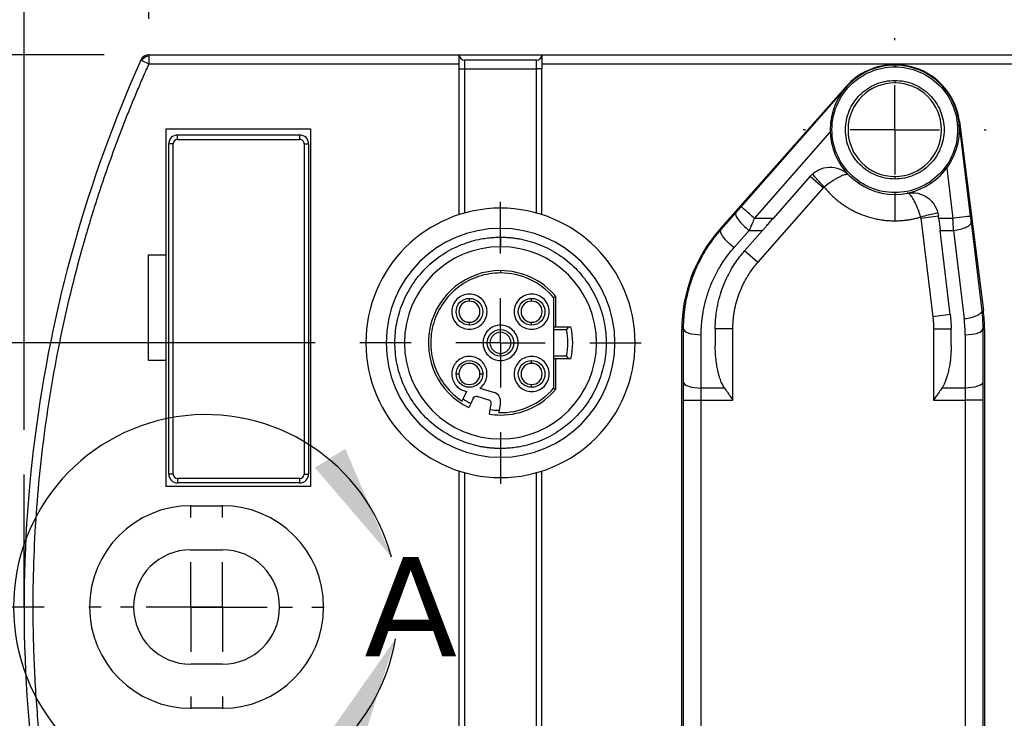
# Model space of a CAD drawing. Header units: millimetres. Extents: x 13 to 546, y 13 to 419.
# Tile 4 of 35: x 154 to 210, y 189 to 229. Entities that reach past the tile are written whole.
import ezdxf

# ---------------------------------------------------------------- set-up
doc = ezdxf.new("R2010")
doc.units = ezdxf.units.MM
doc.header["$LTSCALE"] = 2
doc.linetypes.add('SLD-Center', pattern=[19.05, 15.24, -1.27, 1.27, -1.27])
doc.linetypes.add('SLD-Solid', pattern=[0])
doc.layers.add('CENTER', color=40, linetype='SLD-Center')
doc.layers.add('DIMENSIONS', color=140, linetype='SLD-Solid', lineweight=25)
doc.layers.add('TEXT', color=140, linetype='SLD-Solid', lineweight=25)
doc.styles.add('SLDTEXTSTYLE0', font='VERDANA.TTF')
doc.dimstyles.new('SLDDIMSTYLE1', dxfattribs={"dimtxt": 4.316016, "dimasz": 6.604, "dimexe": 0, "dimexo": 0.0625, "dimgap": 1.079004, "dimtad": 0, "dimtih": 1, "dimtoh": 1, "dimrnd": 1e-09, "dimzin": 12, "dimdsep": 46, "dimtxsty": 'SLDTEXTSTYLE0', "dimsah": 1, "dimcen": 0.09, "dimadec": 0, "dimazin": 3, "dimtfac": 1, "dimtofl": 0, "dimtmove": 0, "dimatfit": 3, "dimfxl": 0, "dimfrac": 2, "dimtolj": 1, "dimtzin": 12, "dimarcsym": 0})
doc.dimstyles.new('SLDDIMSTYLE2', dxfattribs={"dimtxt": 4.316016, "dimasz": 6.604, "dimexe": 0, "dimexo": 0.0625, "dimgap": 1.079004, "dimtad": 0, "dimtih": 1, "dimtoh": 1, "dimrnd": 1e-09, "dimzin": 12, "dimdsep": 46, "dimtxsty": 'SLDTEXTSTYLE0', "dimsah": 1, "dimcen": 0.09, "dimadec": 0, "dimazin": 3, "dimtfac": 1, "dimtmove": 0, "dimatfit": 0, "dimfxl": 0, "dimfrac": 2, "dimtolj": 1, "dimtzin": 12, "dimarcsym": 0})

# ---------------------------------------------------------------- blocks, each defined once
blk = doc.blocks.new('_D_2')
at = {"layer": 'DIMENSIONS'}
for p, q in [((154.038, 205.347), (154.038, 268.161)), ((379.438, 205.347), (379.438, 268.161)), ((154.038, 261.811), (251.253, 261.811)), ((257.101, 261.811), (255.652, 261.811)), ((255.652, 261.811), (255.652, 254.952)), ((269.927, 261.811), (271.376, 261.811)), ((271.376, 261.811), (271.376, 254.952)), ((379.438, 261.811), (275.775, 261.811)), ((255.652, 254.952), (257.101, 254.952)), ((271.376, 254.952), (269.927, 254.952))]:
    blk.add_line(p, q, dxfattribs=at)
for points in [[(154.038, 261.811), (160.642, 260.795), (160.642, 262.827)], [(379.438, 261.811), (372.834, 262.827), (372.834, 260.795)]]:
    blk.add_solid(points, dxfattribs=at)
at = {"layer": 'DIMENSIONS', "char_height": 4.2333, "attachment_point": 1, "style": 'SLDTEXTSTYLE0'}
for s, insert in [('225.4', (255.306, 268.154)), ('8.87', (257.101, 260.328))]:
    blk.add_mtext(s, dxfattribs=dict(at, insert=insert))
blk = doc.blocks.new('_D_3')
at = {"layer": 'DIMENSIONS'}
for p, q in [((155.178, 195.288), (127.688, 195.288)), ((134.038, 195.288), (134.038, 188.95)), ((127.626, 181.125), (126.176, 181.125)), ((126.176, 181.125), (126.176, 174.265)), ((140.451, 181.125), (141.901, 181.125)), ((141.901, 181.125), (141.901, 174.265)), ((126.176, 174.265), (127.626, 174.265)), ((141.901, 174.265), (140.451, 174.265)), ((134.038, 163.938), (134.038, 173.299)), ((158.589, 163.938), (127.688, 163.938))]:
    blk.add_line(p, q, dxfattribs=at)
for points in [[(134.038, 195.288), (133.022, 188.684), (135.054, 188.684)], [(134.038, 163.938), (135.054, 170.542), (133.022, 170.542)]]:
    blk.add_solid(points, dxfattribs=at)
at = {"layer": 'DIMENSIONS', "char_height": 4.2333, "attachment_point": 1, "style": 'SLDTEXTSTYLE0'}
for s, insert in [('31.4', (127.626, 187.468)), ('1.23', (127.626, 179.642))]:
    blk.add_mtext(s, dxfattribs=dict(at, insert=insert))
blk = doc.blocks.new('_D_4')
at = {"layer": 'DIMENSIONS'}
for p, q in [((158.589, 226.638), (103.688, 226.638)), ((110.038, 226.638), (110.038, 203.443)), ((103.626, 195.617), (102.176, 195.617)), ((102.176, 195.617), (102.176, 188.757)), ((116.451, 195.617), (117.901, 195.617)), ((117.901, 195.617), (117.901, 188.757)), ((102.176, 188.757), (103.626, 188.757)), ((117.901, 188.757), (116.451, 188.757)), ((110.038, 163.938), (110.038, 187.791)), ((158.589, 163.938), (103.688, 163.938))]:
    blk.add_line(p, q, dxfattribs=at)
for points in [[(110.038, 226.638), (109.022, 220.034), (111.054, 220.034)], [(110.038, 163.938), (111.054, 170.542), (109.022, 170.542)]]:
    blk.add_solid(points, dxfattribs=at)
at = {"layer": 'DIMENSIONS', "char_height": 4.2333, "attachment_point": 1, "style": 'SLDTEXTSTYLE0'}
for s, insert in [('62.7', (103.626, 201.96)), ('2.47', (103.626, 194.134))]:
    blk.add_mtext(s, dxfattribs=dict(at, insert=insert))
blk = doc.blocks.new('_D_5')
at = {"layer": 'DIMENSIONS'}
for p, q in [((104.412, 248.394), (102.962, 248.394)), ((102.962, 248.394), (102.962, 241.534)), ((117.237, 248.394), (118.686, 248.394)), ((118.686, 248.394), (118.686, 241.534)), ((123.035, 244.357), (134.038, 244.357)), ((134.038, 244.357), (134.038, 226.638)), ((102.962, 241.534), (104.412, 241.534)), ((118.686, 241.534), (117.237, 241.534)), ((158.589, 226.638), (127.688, 226.638)), ((170.57, 210.288), (127.688, 210.288)), ((134.038, 210.288), (134.038, 197.588))]:
    blk.add_line(p, q, dxfattribs=at)
for points in [[(134.038, 226.638), (135.054, 233.242), (133.022, 233.242)], [(134.038, 210.288), (133.022, 203.684), (135.054, 203.684)]]:
    blk.add_solid(points, dxfattribs=at)
at = {"layer": 'DIMENSIONS', "char_height": 4.2333, "attachment_point": 1, "style": 'SLDTEXTSTYLE0'}
for s, insert in [('16.4', (104.412, 254.737)), ('0.64', (104.412, 246.911)), ('TYP.', (104.619, 239.085))]:
    blk.add_mtext(s, dxfattribs=dict(at, insert=insert))
blk = doc.blocks.new('_D_6')
at = {"layer": 'DIMENSIONS'}
for p, q in [((161.129, 228.678), (161.129, 250.707)), ((372.348, 228.678), (372.348, 250.707)), ((161.129, 244.357), (251.253, 244.357)), ((257.101, 244.357), (255.652, 244.357)), ((255.652, 244.357), (255.652, 237.497)), ((269.927, 244.357), (271.376, 244.357)), ((271.376, 244.357), (271.376, 237.497)), ((372.348, 244.357), (275.775, 244.357)), ((255.652, 237.497), (257.101, 237.497)), ((271.376, 237.497), (269.927, 237.497))]:
    blk.add_line(p, q, dxfattribs=at)
for points in [[(161.129, 244.357), (167.733, 243.341), (167.733, 245.373)], [(372.348, 244.357), (365.744, 245.373), (365.744, 243.341)]]:
    blk.add_solid(points, dxfattribs=at)
at = {"layer": 'DIMENSIONS', "char_height": 4.2333, "attachment_point": 1, "style": 'SLDTEXTSTYLE0'}
for s, insert in [('211.2', (255.306, 250.7)), ('8.32', (257.101, 242.874))]:
    blk.add_mtext(s, dxfattribs=dict(at, insert=insert))
blk = doc.blocks.new('SW_CENTERMARKSYMBOL_1')
at = {"layer": 'CENTER', "color": 0}
for p, q in [((0, 5.08), (0, 5.79)), ((0, 0), (0, 2.54)), ((-5.08, 0), (-5.79, 0)), ((0, 0), (-2.54, 0)), ((0, 0), (0, -2.54)), ((0, 0), (2.54, 0)), ((5.08, 0), (5.79, 0)), ((0, -5.08), (0, -5.79))]:
    blk.add_line(p, q, dxfattribs=at)
blk = doc.blocks.new('SW_CENTERMARKSYMBOL_2')
at = {"layer": 'CENTER', "color": 0}
for p, q in [((0, 5.08), (0, 5.79)), ((0, 0), (0, 2.54)), ((-5.08, 0), (-5.79, 0)), ((0, 0), (-2.54, 0)), ((0, 0), (0, -2.54)), ((0, 0), (2.54, 0)), ((5.08, 0), (5.79, 0)), ((0, -5.08), (0, -5.79))]:
    blk.add_line(p, q, dxfattribs=at)
blk = doc.blocks.new('SW_CENTERMARKSYMBOL_16')
at = {"layer": 'CENTER', "color": 0}
for p, q in [((0, 5.08), (0, 7.998)), ((0, 0), (0, 2.54)), ((-5.08, 0), (-7.998, 0)), ((0, 0), (-2.54, 0)), ((0, 0), (0, -2.54)), ((0, 0), (2.54, 0)), ((5.08, 0), (7.998, 0)), ((0, -5.08), (0, -7.998))]:
    blk.add_line(p, q, dxfattribs=at)
blk = doc.blocks.new('SW_CENTERMARKSYMBOL_17')
at = {"layer": 'CENTER', "color": 0}
for p, q in [((0, 5.08), (0, 5.197)), ((0, 0), (0, 2.54)), ((-5.08, 0), (-5.197, 0)), ((0, 0), (-2.54, 0)), ((0, 0), (0, -2.54)), ((0, 0), (2.54, 0)), ((5.08, 0), (5.197, 0)), ((0, -5.08), (0, -5.197))]:
    blk.add_line(p, q, dxfattribs=at)

msp = doc.modelspace()

# ---------------------------------------------------------------- linework, layer by layer
for p, q in [((161.129, 226.638), (161.129, 226.586)), ((161.129, 226.638), (178.758, 226.638)), ((161.129, 226.586), (161.129, 226.138)), ((178.758, 226.138), (178.758, 226.638)), ((178.758, 226.638), (183.458, 226.638)), ((183.458, 226.638), (224.708, 226.638)), ((183.458, 226.638), (183.458, 226.138)), ((160.673, 226.343), (160.721, 226.321)), ((160.721, 226.321), (161.129, 226.138)), ((161.129, 226.138), (178.758, 226.138)), ((178.758, 225.838), (178.758, 226.138)), ((179.058, 226.338), (179.058, 225.838)), ((183.158, 226.338), (179.058, 226.338)), ((183.158, 225.838), (183.158, 226.338)), ((183.458, 226.138), (183.458, 225.838)), ((183.458, 226.138), (224.708, 226.138)), ((203.508, 226.088), (203.508, 226.058)), ((203.508, 226.058), (203.508, 225.958)), ((178.758, 217.569), (178.758, 225.838)), ((178.758, 225.838), (179.058, 225.838)), ((179.058, 225.838), (179.058, 217.659)), ((179.058, 225.838), (183.158, 225.838)), ((183.158, 217.659), (183.158, 225.838)), ((183.458, 225.838), (183.158, 225.838)), ((183.458, 217.569), (183.458, 225.838)), ((203.508, 225.188), (203.508, 225.045)), ((193.568, 216.737), (200.737, 224.84)), ((194.782, 218.017), (200.737, 224.793)), ((200.76, 224.82), (200.737, 224.84)), ((207.149, 222.85), (207.179, 222.854)), ((207.154, 222.805), (207.798, 217.477)), ((207.179, 222.854), (208.54, 212.12)), ((162.108, 215.288), (162.108, 222.438)), ((162.108, 222.438), (170.308, 222.438)), ((169.708, 222.088), (162.758, 222.088)), ((162.758, 221.838), (162.758, 222.088)), ((169.708, 221.838), (169.708, 222.088)), ((170.308, 222.438), (170.308, 202.138)), ((195.533, 217.357), (199.841, 222.259)), ((162.258, 202.838), (162.258, 221.588)), ((162.508, 221.588), (162.258, 221.588)), ((162.508, 202.838), (162.508, 221.588)), ((162.758, 221.838), (169.708, 221.838)), ((169.958, 221.588), (169.958, 202.838)), ((169.958, 221.588), (170.208, 221.588)), ((170.208, 221.588), (170.208, 202.838)), ((206.461, 220.209), (206.805, 217.357)), ((198.7, 219.749), (196.598, 217.357)), ((198.7, 219.749), (199.452, 219.089)), ((203.508, 219.732), (203.508, 219.588)), ((195.727, 214.851), (199.452, 219.089)), ((203.508, 218.819), (203.508, 218.719)), ((203.508, 218.719), (203.508, 217.219)), ((194.481, 217.675), (193.624, 216.7)), ((196.598, 217.357), (195.533, 217.357)), ((204.99, 217.374), (205.983, 217.494)), ((204.99, 217.374), (205.667, 211.772)), ((206, 217.357), (205.983, 217.494)), ((206.805, 217.357), (206, 217.357)), ((207.84, 217.135), (208.447, 212.108)), ((194.375, 215.698), (195.232, 216.673)), ((195.997, 216.673), (194.976, 215.511)), ((195.232, 216.673), (195.997, 216.673)), ((206.082, 216.673), (206.847, 216.673)), ((206.66, 211.892), (206.082, 216.673)), ((206.847, 216.673), (207.454, 211.646)), ((181.108, 216.288), (181.13, 216.288)), ((181.108, 216.288), (181.108, 215.747)), ((195.727, 214.851), (194.976, 215.511)), ((161.108, 215.288), (162.108, 215.288)), ((161.108, 209.288), (161.108, 215.288)), ((162.108, 209.288), (162.108, 215.288)), ((181.108, 214.388), (181.108, 214.254)), ((179.341, 212.656), (179.341, 212.814)), ((182.876, 212.656), (182.876, 212.814)), ((184.125, 212.864), (184.125, 211.188)), ((184.258, 211.188), (184.258, 212.913)), ((208.447, 212.109), (208.54, 212.12)), ((179.341, 211.299), (179.341, 211.456)), ((182.876, 211.299), (182.876, 211.456)), ((206.66, 211.892), (205.667, 211.772)), ((181.108, 210.888), (181.108, 211.046)), ((184.125, 211.188), (184.124, 211.054)), ((184.124, 211.054), (184.124, 209.522)), ((184.124, 211.054), (184.863, 211.054)), ((184.125, 211.188), (184.971, 211.188)), ((184.971, 211.188), (184.863, 211.054)), ((184.971, 211.188), (185.108, 211.188)), ((191.408, 179.538), (191.408, 211.038)), ((191.508, 211.038), (191.408, 211.038)), ((191.508, 208.062), (191.508, 211.088)), ((193.308, 211.088), (193.308, 210.136)), ((194.308, 211.088), (193.308, 211.088)), ((194.308, 207.036), (194.308, 211.088)), ((205.708, 211.088), (205.708, 207.036)), ((205.708, 211.088), (206.708, 211.088)), ((206.708, 210.136), (206.708, 211.088)), ((208.508, 211.088), (208.508, 208.062)), ((208.608, 211.038), (208.508, 211.038)), ((208.608, 211.038), (208.608, 179.538)), ((192.508, 207.72), (192.508, 210.746)), ((207.508, 210.746), (207.508, 207.72)), ((162.108, 209.288), (161.108, 209.288)), ((162.108, 202.138), (162.108, 209.288)), ((181.108, 209.531), (181.108, 209.688)), ((182.876, 209.121), (182.876, 209.278)), ((184.863, 209.522), (184.124, 209.522)), ((184.124, 209.522), (184.125, 209.388)), ((184.971, 209.388), (184.125, 209.388)), ((184.125, 209.388), (184.125, 207.713)), ((184.258, 207.664), (184.258, 209.388)), ((184.863, 209.522), (184.971, 209.388)), ((185.108, 209.388), (184.971, 209.388)), ((178.585, 208.521), (178.741, 208.521)), ((179.941, 208.521), (180.096, 208.521)), ((179.941, 207.721), (180.761, 207.462)), ((182.876, 207.763), (182.876, 207.921)), ((184.125, 207.713), (184.258, 207.664)), ((193.832, 207.72), (192.508, 207.72)), ((192.508, 207.036), (192.508, 207.72)), ((207.508, 207.72), (206.185, 207.72)), ((207.508, 207.72), (207.508, 207.036)), ((178.979, 207.102), (179.169, 207.508)), ((179.548, 207.138), (179.414, 206.851)), ((180.443, 207.038), (179.789, 207.244)), ((191.508, 207.036), (192.508, 207.036)), ((191.508, 183.641), (191.508, 207.036)), ((192.508, 207.036), (194.308, 207.036)), ((192.508, 183.641), (192.508, 207.036)), ((205.708, 207.036), (207.508, 207.036)), ((208.508, 207.036), (207.508, 207.036)), ((207.508, 207.036), (207.508, 183.641)), ((208.508, 207.036), (208.508, 183.641)), ((179.414, 206.851), (179.301, 206.609)), ((180.479, 206.237), (180.525, 206.501)), ((180.525, 206.501), (180.58, 206.813)), ((181.103, 206.899), (181.025, 206.457)), ((181.108, 204.83), (181.108, 204.288)), ((181.108, 204.288), (181.087, 204.288)), ((162.508, 202.838), (162.258, 202.838)), ((169.708, 202.588), (162.758, 202.588)), ((162.758, 202.588), (162.758, 202.338)), ((169.708, 202.338), (169.708, 202.588)), ((169.958, 202.838), (170.208, 202.838)), ((178.758, 187.569), (178.758, 203.008)), ((179.058, 202.918), (179.058, 187.659)), ((183.158, 187.659), (183.158, 202.918)), ((183.458, 187.569), (183.458, 203.008)), ((170.308, 202.138), (162.108, 202.138)), ((169.708, 202.338), (162.758, 202.338)), ((163.508, 201.038), (165.308, 201.038)), ((163.508, 198.538), (165.308, 198.538)), ((165.308, 192.038), (163.508, 192.038)), ((165.308, 189.538), (163.508, 189.538))]:
    msp.add_line(p, q)
at = {"flags": 128}
for points in [[(191.508, 208.062), (191.528, 207.995), (191.585, 207.931), (191.677, 207.872), (191.801, 207.82), (191.953, 207.777), (192.126, 207.746), (192.313, 207.726), (192.508, 207.72)], [(208.508, 208.062), (208.489, 207.995), (208.432, 207.931), (208.34, 207.872), (208.216, 207.82), (208.064, 207.777), (207.891, 207.746), (207.704, 207.726), (207.508, 207.72)]]:
    msp.add_lwpolyline(points, dxfattribs=at)
for centre, radius, start, end in [((161.129, 226.138), 0.5, 90, 155.8825), ((161.204, 226.026), 0.565, 97.6345, 123.1062), ((179.058, 226.638), 0.3, 180, 270), ((183.158, 226.638), 0.3, 270, 0), ((230.038, 195.288), 76, 155.8825, 189.61956), ((161.201, 226.024), 0.565, 122.7763, 148.248), ((203.508, 222.388), 3.669, 90, 180), ((203.508, 222.388), 3.7, 90, 138.4968), ((203.508, 222.388), 3.7, 7.2268, 90), ((203.508, 222.388), 3.669, 0, 90), ((203.508, 222.388), 2.657, 90, 180), ((203.508, 222.388), 2.657, 0, 90), ((162.758, 221.588), 0.5, 90, 180), ((169.708, 221.588), 0.5, 360, 90), ((203.508, 222.388), 3.669, 180, 270), ((203.508, 222.388), 2.657, 180, 270), ((203.508, 222.388), 2.657, 270, 0), ((203.508, 222.388), 3.669, 270, 0), ((181.108, 210.288), 7.65, 90, 270), ((181.108, 210.288), 7.65, 270, 90), ((181.108, 210.288), 6.5, 90, 270), ((181.108, 210.288), 6.5, 270, 90), ((200.008, 211.038), 8.6, 138.4968, 180), ((181.108, 210.288), 5.458, 90, 270), ((181.108, 210.288), 5.458, 270, 90), ((181.108, 210.288), 4.1, 90, 243.8379), ((181.108, 210.288), 4.1, 39.7992, 90), ((179.341, 212.056), 0.6, 90, 270), ((179.341, 212.056), 0.6, 270, 90), ((182.876, 212.056), 0.6, 90, 270), ((182.876, 212.056), 0.6, 270, 90), ((200.008, 211.038), 8.6, 0, 7.2268), ((181.108, 210.288), 4.1, 347.3196, 12.6804), ((181.108, 210.288), 0.6, 90, 270), ((181.108, 210.288), 0.6, 270, 90), ((179.341, 208.521), 0.6, 90, 180), ((179.341, 208.521), 0.6, 0, 90), ((182.876, 208.521), 0.6, 90, 270), ((182.876, 208.521), 0.6, 270, 90), ((179.341, 208.521), 0.6, 180, 270), ((179.341, 208.521), 0.6, 270, 0), ((181.108, 210.288), 4.1, 270, 320.2008), ((181.108, 210.288), 4.1, 261.1621, 270), ((162.758, 202.838), 0.5, 180, 270), ((169.708, 202.838), 0.5, 270, 0), ((163.508, 195.288), 5.75, 90, 270), ((165.308, 195.288), 5.75, 270, 90), ((163.508, 195.288), 3.25, 90, 270), ((165.308, 195.288), 3.25, 270, 90)]:
    msp.add_arc(centre, radius, start, end)
for points, knots in [([(161.129, 226.138), (161.014, 225.879), (160.783, 225.359), (160.448, 224.575), (160.122, 223.788), (159.805, 222.997), (159.497, 222.204), (159.198, 221.407), (158.908, 220.607), (158.627, 219.803), (158.355, 218.996), (158.093, 218.186), (157.839, 217.373), (157.594, 216.556), (156.922, 214.217), (155.977, 210.31), (155.068, 204.782), (154.57, 199.202), (154.507, 194.895), (154.609, 191.888), (154.705, 190.176), (154.84, 188.468), (155.015, 186.764), (155.226, 185.063), (155.399, 183.934), (155.485, 183.368)], [0, 0, 0, 0, 0.0194991, 0.0389848, 0.0584597, 0.0779262, 0.0973867, 0.1168438, 0.1363, 0.1557576, 0.1752193, 0.1946875, 0.2141647, 0.2336533, 0.2531559, 0.3810847, 0.5090381, 0.6369669, 0.7649204, 0.8041427, 0.8433211, 0.8824758, 0.921627, 0.960795, 1, 1, 1, 1]), ([(203.508, 218.819), (203.041, 218.819), (202.574, 218.912), (201.711, 219.27), (201.315, 219.534), (200.654, 220.195), (200.39, 220.591), (200.032, 221.454), (199.939, 221.921), (199.939, 222.856), (200.032, 223.323), (200.39, 224.186), (200.654, 224.582), (201.315, 225.243), (201.711, 225.507), (202.574, 225.865), (203.041, 225.958), (203.508, 225.958)], [0, 0, 0, 0, 0.125, 0.125, 0.25, 0.25, 0.375, 0.375, 0.5, 0.5, 0.625, 0.625, 0.75, 0.75, 0.875, 0.875, 1, 1, 1, 1]), ([(203.508, 225.958), (203.976, 225.958), (204.443, 225.865), (205.306, 225.507), (205.702, 225.243), (206.363, 224.582), (206.627, 224.186), (206.985, 223.323), (207.078, 222.856), (207.078, 221.921), (206.985, 221.454), (206.627, 220.591), (206.363, 220.195), (205.702, 219.534), (205.306, 219.27), (204.443, 218.912), (203.976, 218.819), (203.508, 218.819)], [0, 0, 0, 0, 0.125, 0.125, 0.25, 0.25, 0.375, 0.375, 0.5, 0.5, 0.625, 0.625, 0.75, 0.75, 0.875, 0.875, 1, 1, 1, 1]), ([(203.508, 219.588), (203.142, 219.588), (202.776, 219.661), (202.098, 219.942), (201.788, 220.149), (201.269, 220.668), (201.062, 220.978), (200.781, 221.656), (200.708, 222.022), (200.708, 222.755), (200.781, 223.121), (201.062, 223.799), (201.269, 224.109), (201.788, 224.628), (202.098, 224.835), (202.776, 225.116), (203.142, 225.188), (203.508, 225.188)], [0, 0, 0, 0, 0.125, 0.125, 0.25, 0.25, 0.375, 0.375, 0.5, 0.5, 0.625, 0.625, 0.75, 0.75, 0.875, 0.875, 1, 1, 1, 1]), ([(203.508, 225.188), (203.875, 225.188), (204.241, 225.116), (204.919, 224.835), (205.229, 224.628), (205.748, 224.109), (205.955, 223.799), (206.236, 223.121), (206.308, 222.755), (206.308, 222.022), (206.236, 221.656), (205.955, 220.978), (205.748, 220.668), (205.229, 220.149), (204.919, 219.942), (204.241, 219.661), (203.875, 219.588), (203.508, 219.588)], [0, 0, 0, 0, 0.125, 0.125, 0.25, 0.25, 0.375, 0.375, 0.5, 0.5, 0.625, 0.625, 0.75, 0.75, 0.875, 0.875, 1, 1, 1, 1]), ([(169.958, 221.588), (169.958, 221.655), (169.932, 221.718), (169.838, 221.812), (169.775, 221.838), (169.708, 221.838)], [0, 0, 0, 0, 0.5, 0.5, 1, 1, 1, 1]), ([(198.7, 219.749), (198.836, 219.904), (199.004, 220.03), (199.375, 220.204), (199.579, 220.253), (199.989, 220.265), (200.196, 220.228), (200.577, 220.075), (200.751, 219.959), (200.895, 219.812)], [0, 0, 0, 0, 0.25, 0.25, 0.5, 0.5, 0.75, 0.75, 1, 1, 1, 1]), ([(199.494, 219.132), (199.344, 219.299), (198.995, 219.69), (198.827, 219.877), (198.827, 219.877)], [0, 0, 0, 0, 0.428571, 1, 1, 1, 1]), ([(200.895, 219.812), (200.895, 219.813), (200.894, 219.813), (200.87, 219.837), (200.796, 219.859), (200.605, 219.818), (200.369, 219.715), (200.132, 219.584), (199.864, 219.418), (199.636, 219.251), (199.494, 219.132)], [0, 0, 0, 0, 0.00042394, 0.00042394, 0.01899264, 0.03756134, 0.05613004, 0.06541439, 0.07469874, 0.09326744, 0.09326744, 0.09326744, 0.09326744]), ([(199.494, 219.132), (199.542, 219.074), (199.639, 218.958), (199.793, 218.792), (199.954, 218.633), (200.122, 218.481), (200.296, 218.336), (200.477, 218.199), (200.663, 218.07), (200.855, 217.95), (201.052, 217.838), (201.359, 217.68), (201.789, 217.501), (202.257, 217.366), (202.638, 217.29), (202.926, 217.249), (203.216, 217.223), (203.411, 217.22), (203.508, 217.219)], [0, 0, 0, 0, 0.049265, 0.098531, 0.147796, 0.197062, 0.246328, 0.295594, 0.344861, 0.394128, 0.443396, 0.492664, 0.61959, 0.746515, 0.80972, 0.872924, 0.936463, 1, 1, 1, 1]), ([(204.208, 218.786), (204.409, 218.825), (204.619, 218.823), (205.02, 218.733), (205.211, 218.647), (205.543, 218.406), (205.684, 218.25), (205.891, 217.896), (205.958, 217.698), (205.983, 217.494)], [0, 0, 0, 0, 0.25, 0.25, 0.5, 0.5, 0.75, 0.75, 1, 1, 1, 1]), ([(204.98, 217.433), (204.93, 217.611), (204.804, 217.967), (204.614, 218.365), (204.45, 218.627), (204.339, 218.745), (204.262, 218.786), (204.227, 218.789), (204.209, 218.787), (204.209, 218.786), (204.208, 218.786)], [-0.09284556, -0.09284556, -0.09284556, -0.09284556, -0.07427644, -0.05570733, -0.03713822, -0.01856911, -0.00928456, 0, 0, 0.00042198, 0.00042198, 0.00042198, 0.00042198]), ([(194.481, 217.675), (194.455, 217.646), (194.455, 217.593), (194.506, 217.454), (194.557, 217.367), (194.701, 217.175), (194.793, 217.07), (195.001, 216.864), (195.117, 216.763), (195.232, 216.673)], [0, 0, 0, 0, 0.25, 0.25, 0.5, 0.5, 0.75, 0.75, 1, 1, 1, 1]), ([(194.481, 217.675), (194.506, 217.703), (194.555, 217.759), (194.629, 217.844), (194.705, 217.93), (194.756, 217.988), (194.782, 218.017)], [0, 0, 0, 0, 0.248083, 0.496693, 0.746963, 1, 1, 1, 1]), ([(195.533, 217.357), (195.336, 217.53), (195.141, 217.702), (194.863, 217.946), (194.782, 218.017), (194.782, 218.017)], [0, 0, 0, 0, 0.5, 0.5, 1, 1, 1, 1]), ([(205.951, 217.671), (205.951, 217.671), (205.773, 217.627), (205.27, 217.504), (204.98, 217.433)], [0, 0, 0, 0, 0.428571, 1, 1, 1, 1]), ([(195.533, 217.357), (195.511, 217.308), (195.47, 217.213), (195.411, 217.078), (195.358, 216.957), (195.311, 216.85), (195.269, 216.757), (195.244, 216.7), (195.232, 216.673)], [0, 0, 0, 0, 0.213168, 0.407736, 0.583703, 0.741068, 0.879833, 1, 1, 1, 1]), ([(195.997, 216.673), (196.033, 216.715), (196.115, 216.807), (196.252, 216.963), (196.416, 217.15), (196.534, 217.285), (196.598, 217.357)], [0, 0, 0, 0, 0.185851, 0.414463, 0.685846, 1, 1, 1, 1]), ([(203.508, 217.219), (203.58, 217.22), (203.722, 217.221), (203.935, 217.235), (204.147, 217.257), (204.357, 217.287), (204.566, 217.327), (204.774, 217.374), (204.911, 217.413), (204.98, 217.433)], [0, 0, 0, 0, 0.1434327, 0.2862668, 0.4287453, 0.571113, 0.7136152, 0.8564966, 1, 1, 1, 1]), ([(207.798, 217.477), (207.798, 217.477), (207.691, 217.464), (207.324, 217.42), (207.065, 217.389), (206.805, 217.357)], [0, 0, 0, 0, 0.5, 0.5, 1, 1, 1, 1]), ([(206.847, 216.673), (206.98, 216.687), (207.114, 216.711), (207.359, 216.773), (207.471, 216.812), (207.656, 216.898), (207.729, 216.945), (207.823, 217.041), (207.845, 217.09), (207.84, 217.135)], [0, 0, 0, 0, 0.25, 0.25, 0.5, 0.5, 0.75, 0.75, 1, 1, 1, 1]), ([(207.798, 217.477), (207.802, 217.448), (207.809, 217.39), (207.819, 217.303), (207.829, 217.218), (207.836, 217.163), (207.84, 217.135)], [0, 0, 0, 0, 0.25103, 0.500107, 0.749131, 1, 1, 1, 1]), ([(191.508, 211.088), (191.509, 211.181), (191.511, 211.361), (191.524, 211.619), (191.542, 211.856), (191.565, 212.072), (191.59, 212.266), (191.616, 212.44), (191.681, 212.816), (191.808, 213.369), (192.026, 214.034), (192.259, 214.595), (192.496, 215.076), (192.753, 215.527), (193.029, 215.947), (193.316, 216.338), (193.523, 216.581), (193.624, 216.7)], [0, 0, 0, 0, 0.045859, 0.088322, 0.127389, 0.16306, 0.195335, 0.224214, 0.249697, 0.38326, 0.502698, 0.59303, 0.680374, 0.764736, 0.846123, 0.924542, 1, 1, 1, 1]), ([(194.375, 215.698), (194.259, 215.787), (194.144, 215.889), (193.936, 216.095), (193.843, 216.199), (193.699, 216.391), (193.648, 216.478), (193.597, 216.618), (193.598, 216.67), (193.624, 216.7)], [0, 0, 0, 0, 0.25, 0.25, 0.5, 0.5, 0.75, 0.75, 1, 1, 1, 1]), ([(181.087, 204.288), (181.014, 204.29), (180.868, 204.292), (180.649, 204.305), (180.431, 204.325), (180.214, 204.354), (179.879, 204.411), (179.43, 204.518), (178.872, 204.71), (178.328, 204.96), (177.625, 205.373), (176.825, 206.027), (176.049, 206.987), (175.495, 208.062), (175.176, 209.18), (175.075, 210.299), (175.179, 211.417), (175.502, 212.533), (176.059, 213.606), (176.838, 214.564), (177.64, 215.214), (178.345, 215.626), (178.889, 215.873), (179.448, 216.064), (179.945, 216.181), (180.378, 216.247), (180.742, 216.282), (180.986, 216.286), (181.108, 216.288)], [0, 0, 0, 0, 0.011668, 0.023316, 0.034962, 0.046619, 0.058304, 0.089169, 0.120087, 0.152238, 0.184443, 0.250082, 0.315726, 0.380014, 0.441746, 0.500002, 0.558229, 0.619905, 0.684154, 0.749779, 0.815423, 0.847593, 0.879807, 0.910701, 0.941637, 0.961097, 0.980527, 1, 1, 1, 1]), ([(181.13, 216.288), (181.203, 216.287), (181.349, 216.285), (181.568, 216.272), (181.786, 216.251), (182.003, 216.223), (182.338, 216.166), (182.787, 216.059), (183.345, 215.867), (183.889, 215.617), (184.592, 215.204), (185.392, 214.55), (186.168, 213.59), (186.722, 212.515), (187.041, 211.397), (187.142, 210.278), (187.038, 209.16), (186.715, 208.044), (186.158, 206.971), (185.379, 206.013), (184.577, 205.363), (183.872, 204.951), (183.328, 204.703), (182.769, 204.513), (182.272, 204.396), (181.839, 204.33), (181.475, 204.295), (181.231, 204.291), (181.108, 204.288)], [0, 0, 0, 0, 0.011668, 0.023316, 0.034962, 0.046619, 0.058304, 0.089169, 0.120087, 0.152238, 0.184443, 0.250082, 0.315726, 0.380014, 0.441746, 0.500002, 0.558229, 0.619905, 0.684154, 0.749779, 0.815423, 0.847593, 0.879807, 0.910701, 0.941637, 0.961097, 0.980527, 1, 1, 1, 1]), ([(192.508, 210.746), (192.509, 210.836), (192.511, 211.015), (192.526, 211.282), (192.55, 211.549), (192.583, 211.815), (192.648, 212.216), (192.769, 212.746), (192.98, 213.394), (193.25, 214.021), (193.537, 214.552), (193.822, 214.994), (194.085, 215.356), (194.278, 215.584), (194.375, 215.698)], [0, 0, 0, 0, 0.050092, 0.100096, 0.150067, 0.200063, 0.25014, 0.376856, 0.50341, 0.629329, 0.754897, 0.836887, 0.918495, 1, 1, 1, 1]), ([(193.308, 211.088), (193.309, 211.173), (193.311, 211.336), (193.325, 211.569), (193.343, 211.778), (193.365, 211.966), (193.389, 212.13), (193.442, 212.443), (193.544, 212.886), (193.726, 213.437), (193.933, 213.929), (194.163, 214.376), (194.416, 214.788), (194.684, 215.166), (194.88, 215.398), (194.976, 215.511)], [0, 0, 0, 0, 0.053271, 0.10191, 0.145917, 0.185291, 0.220032, 0.25014, 0.383876, 0.503406, 0.611446, 0.715112, 0.814417, 0.909374, 1, 1, 1, 1]), ([(194.308, 211.088), (194.309, 211.157), (194.311, 211.294), (194.322, 211.499), (194.34, 211.704), (194.366, 211.908), (194.415, 212.212), (194.507, 212.613), (194.668, 213.102), (194.839, 213.503), (194.996, 213.808), (195.137, 214.055), (195.303, 214.313), (195.505, 214.59), (195.653, 214.764), (195.727, 214.851)], [0, 0, 0, 0, 0.049997, 0.099994, 0.149991, 0.19999, 0.249991, 0.375, 0.499995, 0.625465, 0.692634, 0.749955, 0.833308, 0.916657, 1, 1, 1, 1]), ([(181.108, 214.254), (180.686, 214.254), (180.263, 214.186), (179.461, 213.921), (179.081, 213.723), (178.403, 213.219), (178.104, 212.912), (177.619, 212.22), (177.432, 211.835), (177.189, 211.025), (177.132, 210.601), (177.156, 209.756), (177.236, 209.335), (177.523, 208.541), (177.731, 208.166), (178.254, 207.502), (178.569, 207.213), (178.922, 206.98)], [0, 0, 0, 0, 0.125, 0.125, 0.25, 0.25, 0.375, 0.375, 0.5, 0.5, 0.625, 0.625, 0.75, 0.75, 0.875, 0.875, 1, 1, 1, 1]), ([(184.125, 212.864), (183.754, 213.298), (183.288, 213.651), (182.25, 214.129), (181.68, 214.254), (181.108, 214.254)], [0, 0, 0, 0, 0.5, 0.5, 1, 1, 1, 1]), ([(179.341, 213.056), (179.079, 213.056), (178.819, 212.948), (178.448, 212.578), (178.341, 212.318), (178.341, 211.794), (178.448, 211.534), (178.819, 211.164), (179.079, 211.056), (179.341, 211.056)], [0, 0, 0, 0, 0.25, 0.25, 0.5, 0.5, 0.75, 0.75, 1, 1, 1, 1]), ([(179.341, 211.299), (179.142, 211.299), (178.945, 211.38), (178.665, 211.661), (178.583, 211.858), (178.583, 212.255), (178.665, 212.452), (178.945, 212.732), (179.142, 212.814), (179.341, 212.814)], [0, 0, 0, 0, 0.25, 0.25, 0.5, 0.5, 0.75, 0.75, 1, 1, 1, 1]), ([(179.341, 211.056), (179.603, 211.056), (179.863, 211.164), (180.233, 211.534), (180.341, 211.794), (180.341, 212.318), (180.233, 212.578), (179.863, 212.948), (179.603, 213.056), (179.341, 213.056)], [0, 0, 0, 0, 0.25, 0.25, 0.5, 0.5, 0.75, 0.75, 1, 1, 1, 1]), ([(179.341, 212.814), (179.539, 212.814), (179.736, 212.732), (180.017, 212.452), (180.098, 212.255), (180.098, 211.858), (180.017, 211.661), (179.736, 211.38), (179.539, 211.299), (179.341, 211.299)], [0, 0, 0, 0, 0.25, 0.25, 0.5, 0.5, 0.75, 0.75, 1, 1, 1, 1]), ([(182.876, 213.056), (182.614, 213.056), (182.354, 212.948), (181.984, 212.578), (181.876, 212.318), (181.876, 211.794), (181.984, 211.534), (182.354, 211.164), (182.614, 211.056), (182.876, 211.056)], [0, 0, 0, 0, 0.25, 0.25, 0.5, 0.5, 0.75, 0.75, 1, 1, 1, 1]), ([(182.876, 211.299), (182.678, 211.299), (182.481, 211.38), (182.2, 211.661), (182.119, 211.858), (182.119, 212.255), (182.2, 212.452), (182.481, 212.732), (182.678, 212.814), (182.876, 212.814)], [0, 0, 0, 0, 0.25, 0.25, 0.5, 0.5, 0.75, 0.75, 1, 1, 1, 1]), ([(182.876, 211.056), (183.138, 211.056), (183.398, 211.164), (183.768, 211.534), (183.876, 211.794), (183.876, 212.318), (183.768, 212.578), (183.398, 212.948), (183.138, 213.056), (182.876, 213.056)], [0, 0, 0, 0, 0.25, 0.25, 0.5, 0.5, 0.75, 0.75, 1, 1, 1, 1]), ([(182.876, 212.814), (183.075, 212.814), (183.272, 212.732), (183.552, 212.452), (183.634, 212.255), (183.634, 211.858), (183.552, 211.661), (183.272, 211.38), (183.075, 211.299), (182.876, 211.299)], [0, 0, 0, 0, 0.25, 0.25, 0.5, 0.5, 0.75, 0.75, 1, 1, 1, 1]), ([(208.447, 212.108), (208.453, 212.063), (208.431, 212.014), (208.336, 211.918), (208.264, 211.871), (208.079, 211.785), (207.967, 211.746), (207.721, 211.684), (207.588, 211.661), (207.454, 211.646)], [0, 0, 0, 0, 0.25, 0.25, 0.5, 0.5, 0.75, 0.75, 1, 1, 1, 1]), ([(205.667, 211.772), (205.676, 211.697), (205.692, 211.545), (205.706, 211.317), (205.708, 211.165), (205.708, 211.088)], [0, 0, 0, 0, 0.333423, 0.666577, 1, 1, 1, 1]), ([(181.108, 211.288), (180.847, 211.288), (180.587, 211.181), (180.216, 210.81), (180.108, 210.55), (180.108, 210.027), (180.216, 209.766), (180.587, 209.396), (180.847, 209.288), (181.108, 209.288)], [0, 0, 0, 0, 0.25, 0.25, 0.5, 0.5, 0.75, 0.75, 1, 1, 1, 1]), ([(181.108, 209.531), (180.91, 209.531), (180.713, 209.612), (180.432, 209.893), (180.351, 210.09), (180.351, 210.487), (180.432, 210.684), (180.713, 210.964), (180.91, 211.046), (181.108, 211.046)], [0, 0, 0, 0, 0.25, 0.25, 0.5, 0.5, 0.75, 0.75, 1, 1, 1, 1]), ([(181.108, 209.288), (181.37, 209.288), (181.63, 209.396), (182.001, 209.766), (182.108, 210.027), (182.108, 210.55), (182.001, 210.81), (181.63, 211.181), (181.37, 211.288), (181.108, 211.288)], [0, 0, 0, 0, 0.25, 0.25, 0.5, 0.5, 0.75, 0.75, 1, 1, 1, 1]), ([(181.108, 211.046), (181.307, 211.046), (181.504, 210.964), (181.784, 210.684), (181.866, 210.487), (181.866, 210.09), (181.784, 209.893), (181.504, 209.612), (181.307, 209.531), (181.108, 209.531)], [0, 0, 0, 0, 0.25, 0.25, 0.5, 0.5, 0.75, 0.75, 1, 1, 1, 1]), ([(191.508, 211.088), (191.508, 210.999), (191.616, 210.91), (191.987, 210.783), (192.247, 210.746), (192.508, 210.746)], [0, 0, 0, 0, 0.5, 0.5, 1, 1, 1, 1]), ([(207.508, 210.746), (207.77, 210.746), (208.03, 210.783), (208.401, 210.91), (208.508, 210.999), (208.508, 211.088)], [0, 0, 0, 0, 0.5, 0.5, 1, 1, 1, 1]), ([(193.832, 207.72), (193.811, 207.753), (193.767, 207.822), (193.708, 207.937), (193.65, 208.066), (193.594, 208.211), (193.541, 208.37), (193.492, 208.545), (193.438, 208.771), (193.384, 209.064), (193.343, 209.393), (193.314, 209.757), (193.311, 209.996), (193.308, 210.136)], [0, 0, 0, 0, 0.046025, 0.097142, 0.153467, 0.21509, 0.282077, 0.35448, 0.432342, 0.561269, 0.712235, 0.831255, 1, 1, 1, 1]), ([(206.708, 210.136), (206.707, 210.038), (206.705, 209.86), (206.692, 209.621), (206.669, 209.356), (206.633, 209.064), (206.574, 208.747), (206.508, 208.477), (206.436, 208.245), (206.358, 208.043), (206.277, 207.869), (206.214, 207.767), (206.185, 207.72)], [0, 0, 0, 0, 0.118016, 0.213945, 0.287788, 0.438732, 0.56769, 0.675158, 0.771962, 0.858231, 0.934153, 1, 1, 1, 1]), ([(179.941, 207.721), (180.123, 207.858), (180.257, 208.059), (180.366, 208.502), (180.342, 208.743), (180.147, 209.155), (179.976, 209.326), (179.563, 209.522), (179.323, 209.546), (178.88, 209.437), (178.678, 209.304), (178.404, 208.939), (178.332, 208.708), (178.351, 208.252), (178.441, 208.028), (178.744, 207.686), (178.956, 207.57), (179.181, 207.533)], [0, 0, 0, 0, 0.125, 0.125, 0.25, 0.25, 0.375, 0.375, 0.5, 0.5, 0.625, 0.625, 0.75, 0.75, 0.875, 0.875, 1, 1, 1, 1]), ([(178.585, 208.521), (178.585, 208.718), (178.667, 208.915), (178.946, 209.195), (179.143, 209.276), (179.538, 209.276), (179.735, 209.195), (180.015, 208.915), (180.096, 208.718), (180.096, 208.521)], [0, 0, 0, 0, 0.25, 0.25, 0.5, 0.5, 0.75, 0.75, 1, 1, 1, 1]), ([(182.876, 209.521), (182.614, 209.521), (182.354, 209.413), (181.984, 209.043), (181.876, 208.782), (181.876, 208.259), (181.984, 207.999), (182.354, 207.628), (182.614, 207.521), (182.876, 207.521)], [0, 0, 0, 0, 0.25, 0.25, 0.5, 0.5, 0.75, 0.75, 1, 1, 1, 1]), ([(182.876, 207.763), (182.678, 207.763), (182.481, 207.845), (182.2, 208.125), (182.119, 208.322), (182.119, 208.719), (182.2, 208.916), (182.481, 209.197), (182.678, 209.278), (182.876, 209.278)], [0, 0, 0, 0, 0.25, 0.25, 0.5, 0.5, 0.75, 0.75, 1, 1, 1, 1]), ([(182.876, 207.521), (183.138, 207.521), (183.398, 207.628), (183.768, 207.999), (183.876, 208.259), (183.876, 208.782), (183.768, 209.043), (183.398, 209.413), (183.138, 209.521), (182.876, 209.521)], [0, 0, 0, 0, 0.25, 0.25, 0.5, 0.5, 0.75, 0.75, 1, 1, 1, 1]), ([(182.876, 209.278), (183.075, 209.278), (183.272, 209.197), (183.552, 208.916), (183.634, 208.719), (183.634, 208.322), (183.552, 208.125), (183.272, 207.845), (183.075, 207.763), (182.876, 207.763)], [0, 0, 0, 0, 0.25, 0.25, 0.5, 0.5, 0.75, 0.75, 1, 1, 1, 1]), ([(180.096, 208.521), (180.096, 208.323), (180.015, 208.126), (179.735, 207.847), (179.538, 207.765), (179.143, 207.765), (178.946, 207.847), (178.667, 208.126), (178.585, 208.323), (178.585, 208.521)], [0, 0, 0, 0, 0.25, 0.25, 0.5, 0.5, 0.75, 0.75, 1, 1, 1, 1]), ([(181.002, 206.324), (181.59, 206.308), (182.182, 206.425), (183.258, 206.904), (183.742, 207.265), (184.125, 207.713)], [0, 0, 0, 0, 0.5, 0.5, 1, 1, 1, 1]), ([(191.508, 207.036), (191.508, 207.094), (191.508, 207.211), (191.508, 207.385), (191.508, 207.557), (191.508, 207.727), (191.508, 207.896), (191.508, 208.007), (191.508, 208.062)], [0, 0, 0, 0, 0.167616, 0.334094, 0.5, 0.665906, 0.832384, 1, 1, 1, 1]), ([(193.832, 207.72), (193.861, 207.678), (193.923, 207.586), (194.032, 207.431), (194.162, 207.244), (194.257, 207.108), (194.308, 207.036)], [0, 0, 0, 0, 0.184622, 0.412808, 0.684595, 1, 1, 1, 1]), ([(206.185, 207.72), (206.157, 207.678), (206.094, 207.586), (205.987, 207.43), (205.856, 207.243), (205.76, 207.108), (205.708, 207.036)], [0, 0, 0, 0, 0.184588, 0.412776, 0.684579, 1, 1, 1, 1]), ([(208.508, 208.062), (208.508, 208.007), (208.508, 207.896), (208.508, 207.727), (208.508, 207.557), (208.508, 207.385), (208.508, 207.211), (208.508, 207.094), (208.508, 207.036)], [0, 0, 0, 0, 0.167616, 0.334094, 0.5, 0.665906, 0.832384, 1, 1, 1, 1]), ([(179.548, 207.138), (179.568, 207.182), (179.604, 207.217), (179.692, 207.256), (179.743, 207.259), (179.789, 207.244)], [0, 0, 0, 0, 0.5, 0.5, 1, 1, 1, 1]), ([(180.58, 206.813), (180.582, 206.829), (180.585, 206.86), (180.576, 206.908), (180.552, 206.959), (180.51, 207.01), (180.466, 207.029), (180.443, 207.038)], [0, 0, 0, 0, 0.167861, 0.331406, 0.500644, 0.749545, 1, 1, 1, 1]), ([(181.103, 206.899), (181.124, 207.017), (181.1, 207.142), (180.976, 207.347), (180.875, 207.426), (180.761, 207.462)], [0, 0, 0, 0, 0.5, 0.5, 1, 1, 1, 1])]:
    msp.add_open_spline(points, degree=3, knots=knots)
for points in [[(162.758, 221.838), (162.621, 221.838), (162.508, 221.726), (162.508, 221.588)], [(199.494, 219.132), (199.479, 219.119), (199.465, 219.104), (199.452, 219.089)], [(204.99, 217.374), (204.988, 217.394), (204.984, 217.413), (204.98, 217.433)], [(206, 217.357), (206.027, 217.125), (206.055, 216.892), (206.082, 216.673)], [(206.847, 216.673), (206.833, 216.892), (206.819, 217.125), (206.805, 217.357)], [(184.258, 212.913), (184.214, 212.897), (184.169, 212.881), (184.125, 212.864)], [(208.447, 212.108), (208.488, 211.77), (208.508, 211.429), (208.508, 211.088)], [(206.66, 211.892), (206.692, 211.626), (206.708, 211.357), (206.708, 211.088)], [(207.508, 210.746), (207.508, 211.047), (207.49, 211.348), (207.454, 211.646)], [(184.863, 209.522), (184.966, 210.026), (184.966, 210.551), (184.863, 211.054)], [(178.922, 206.98), (178.941, 207.021), (178.96, 207.062), (178.979, 207.102)], [(178.979, 207.102), (179.119, 207.009), (179.264, 206.925), (179.414, 206.851)], [(179.181, 207.533), (179.177, 207.525), (179.173, 207.517), (179.169, 207.508)], [(180.525, 206.501), (180.691, 206.476), (180.858, 206.461), (181.025, 206.457)], [(181.025, 206.457), (181.017, 206.413), (181.01, 206.368), (181.002, 206.324)], [(162.508, 202.838), (162.508, 202.7), (162.621, 202.588), (162.758, 202.588)], [(169.708, 202.588), (169.846, 202.588), (169.958, 202.7), (169.958, 202.838)]]:
    msp.add_open_spline(points, degree=3)
at = {"layer": 'DIMENSIONS'}
msp.add_line((154.038, 195.288), (154.038, 202.807), dxfattribs=at)
at = {"layer": 'TEXT'}
msp.add_arc((164.364, 195.288), 10.924, 15.0608, 350.435, dxfattribs=at)
for points in [[(174.913, 198.127), (172.288, 204.272), (170.562, 203.198)], [(175.136, 193.473), (171.291, 188.009), (173.112, 187.106)]]:
    msp.add_solid(points, dxfattribs=at)

# ---------------------------------------------------------------- block references
at = {"layer": 'CENTER'}
for name, p in [('SW_CENTERMARKSYMBOL_17', (203.508, 222.388)), ('SW_CENTERMARKSYMBOL_16', (181.108, 210.288)), ('SW_CENTERMARKSYMBOL_1', (163.508, 195.288)), ('SW_CENTERMARKSYMBOL_2', (165.308, 195.288))]:
    msp.add_blockref(name, p, dxfattribs=at)

# ---------------------------------------------------------------- texts
at = {"layer": 'TEXT', "insert": (173.359, 198.127), "char_height": 5.644, "attachment_point": 1, "style": 'SLDTEXTSTYLE0'}
msp.add_mtext('A', dxfattribs=at)

# ---------------------------------------------------------------- dimensions: what is measured, and where the dimension line sits
at = {"layer": 'DIMENSIONS'}
for base, p1, p2, picture, middle in [((154.038, 261.811), (379.438, 202.807), (154.038, 202.807), '_D_2', (263.514, 261.811)), ((372.348, 244.357), (161.129, 226.138), (372.348, 226.138), '_D_6', (263.514, 244.357))]:
    dim = msp.add_linear_dim(base=base, p1=p1, p2=p2, dimstyle='SLDDIMSTYLE1', dxfattribs=at)
    dim.commit()
    dim.dimension.update_dxf_attribs({"geometry": picture, "text_midpoint": middle, "dimtype": 160})
dim = msp.add_linear_dim(base=(134.038, 226.638), p1=(173.11, 210.288), p2=(161.129, 226.638), angle=90, text='<>\\PTYP.', dimstyle='SLDDIMSTYLE2', dxfattribs=at)
dim.commit()
dim.dimension.update_dxf_attribs({"geometry": '_D_5', "text_midpoint": (134.038, 244.357), "dimtype": 160})
for base, p2, picture, middle in [((110.038, 226.638), (161.129, 226.638), '_D_4', (110.038, 195.617)), ((134.038, 195.288), (157.718, 195.288), '_D_3', (134.038, 181.125))]:
    dim = msp.add_linear_dim(base=base, p1=(161.129, 163.938), p2=p2, angle=90, dimstyle='SLDDIMSTYLE1', dxfattribs=at)
    dim.commit()
    dim.dimension.update_dxf_attribs({"geometry": picture, "text_midpoint": middle, "dimtype": 160})

doc.saveas('drawing.dxf')
